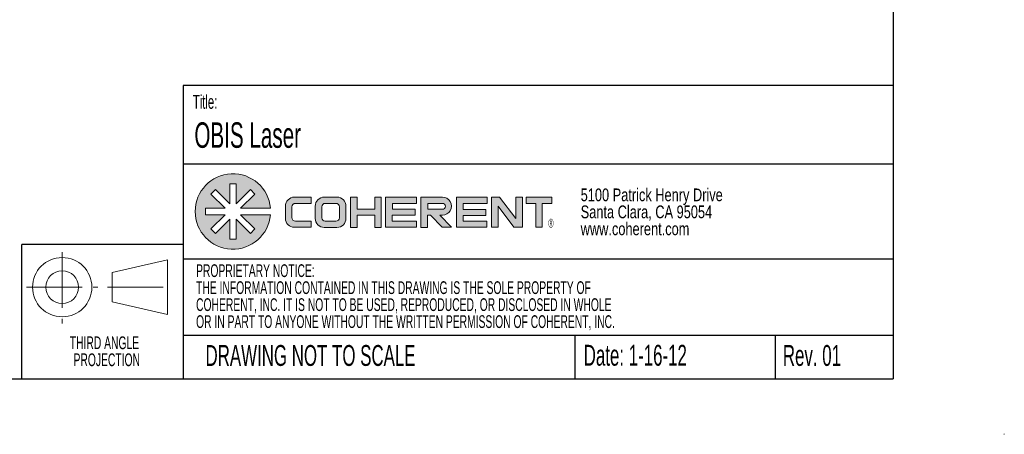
# Paper-space layout 'Sheet1' of a CAD drawing. Header units: millimetres. Extents: x 0 to 432, y 0 to 279.
# Tile 36 of 90: x 319 to 432, y 0 to 47. Entities that reach past the tile are written whole.
import ezdxf

# ---------------------------------------------------------------- set-up
doc = ezdxf.new("R2010")
doc.units = ezdxf.units.MM
doc.header["$LTSCALE"] = 0.5
doc.linetypes.add('CENTERX2', pattern=[20.319999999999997, 12.7, -2.54, 2.54, -2.54])
doc.styles.add('SLDTEXTSTYLE0', font='TXT', dxfattribs={"width": 0.605})
doc.styles.add('SLDTEXTSTYLE1', font='TXT', dxfattribs={"width": 0.75})

# ---------------------------------------------------------------- blocks, each defined once
blk = doc.blocks.new('COHERENT_LOGO')
at = {"linetype": 'Continuous'}
h = blk.add_hatch(color=7, dxfattribs=at)
edge = h.paths.add_edge_path(flags=0)
edge.add_line((1.747971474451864, 1.573529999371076), (2.895107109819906, 1.573529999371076))
edge.add_arc((1.450181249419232, 1.450181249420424), 1.450181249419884, 4.879329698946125, 355.1206703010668)
edge.add_line((2.895107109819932, 1.326832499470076), (1.747971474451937, 1.326832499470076))
edge.add_line((1.747971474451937, 1.326832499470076), (2.294941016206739, 0.7798629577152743))
edge.add_line((2.294941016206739, 0.7798629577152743), (2.120499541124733, 0.6054214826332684))
edge.add_line((2.120499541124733, 0.6054214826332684), (1.573529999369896, 1.158786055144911))
edge.add_line((1.573529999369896, 1.158786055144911), (1.573529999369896, 0.3833812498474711))
edge.add_line((1.573529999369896, 0.3833812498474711), (1.326832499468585, 0.3833812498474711))
edge.add_line((1.326832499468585, 0.3833812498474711), (1.326832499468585, 1.158786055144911))
edge.add_line((1.326832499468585, 1.158786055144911), (0.7798629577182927, 0.6054214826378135))
edge.add_line((0.7798629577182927, 0.6054214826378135), (0.6054214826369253, 0.7798629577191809))
edge.add_line((0.6054214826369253, 0.7798629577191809), (1.152391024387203, 1.32683249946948))
edge.add_line((1.152391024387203, 1.32683249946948), (0.3957126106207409, 1.32683249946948))
edge.add_line((0.3957126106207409, 1.32683249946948), (0.3957126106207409, 1.573529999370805))
edge.add_line((0.3957126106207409, 1.573529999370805), (1.152391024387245, 1.573529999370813))
edge.add_line((1.152391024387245, 1.573529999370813), (0.605421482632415, 2.120499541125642))
edge.add_line((0.605421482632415, 2.120499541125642), (0.7798629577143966, 2.294941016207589))
edge.add_line((0.7798629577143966, 2.294941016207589), (1.326832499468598, 1.747971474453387))
edge.add_line((1.326832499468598, 1.747971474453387), (1.326832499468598, 2.516981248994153))
edge.add_line((1.326832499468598, 2.516981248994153), (1.573529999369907, 2.516981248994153))
edge.add_line((1.573529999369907, 2.516981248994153), (1.573529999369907, 1.747971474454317))
edge.add_line((1.573529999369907, 1.747971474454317), (2.120499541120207, 2.294941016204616))
edge.add_line((2.120499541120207, 2.294941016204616), (2.294941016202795, 2.120499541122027))
edge.add_line((2.294941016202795, 2.120499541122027), (1.747971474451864, 1.573529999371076))
h = blk.add_hatch(color=7, dxfattribs=at)
edge = h.paths.add_edge_path(flags=0)
edge.add_arc((3.813829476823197, 1.187364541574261), 0.3467099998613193, 180, 270, ccw=False)
edge.add_line((3.467119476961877, 1.187364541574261), (3.467119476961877, 1.654089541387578))
edge.add_arc((3.813829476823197, 1.654089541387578), 0.3467099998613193, 89.9999999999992, 180, ccw=False)
edge.add_line((3.813829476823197, 2.000799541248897), (4.454890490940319, 2.000799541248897))
edge.add_line((4.454890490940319, 2.000799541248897), (4.454890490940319, 1.760769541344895))
edge.add_line((4.454890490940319, 1.760769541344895), (3.853834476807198, 1.760769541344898))
edge.add_arc((3.853834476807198, 1.627419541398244), 0.1333499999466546, 90, 180.000000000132)
edge.add_line((3.72048447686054, 1.627419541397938), (3.72048447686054, 1.214034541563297))
edge.add_arc((3.853834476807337, 1.214034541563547), 0.1333499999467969, 180.0000000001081, 270.0000000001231)
edge.add_line((3.853834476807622, 1.08068454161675), (4.455358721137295, 1.08068454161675))
edge.add_line((4.455358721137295, 1.08068454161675), (4.455358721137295, 0.8406545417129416))
edge.add_line((4.455358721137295, 0.8406545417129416), (3.813829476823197, 0.8406545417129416))
h = blk.add_hatch(color=7, dxfattribs=at)
edge = h.paths.add_edge_path(flags=0)
edge.add_arc((4.958953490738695, 1.18136659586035), 0.3467099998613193, 179.9999999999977, 270.0000000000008)
edge.add_line((4.958953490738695, 0.834656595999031), (5.450452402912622, 0.834656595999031))
edge.add_arc((5.450452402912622, 1.18136659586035), 0.3467099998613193, 270.0000000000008, 360.0000000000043)
edge.add_line((5.797162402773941, 1.181366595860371), (5.797162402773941, 1.654089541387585))
edge.add_arc((5.450452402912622, 1.654089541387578), 0.3467099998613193, 1.1375e-12, 90)
edge.add_line((5.450452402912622, 2.000799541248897), (4.958953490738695, 2.000799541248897))
edge.add_arc((4.958953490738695, 1.654089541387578), 0.3467099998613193, 90, 180)
edge.add_line((4.612243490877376, 1.654089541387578), (4.612243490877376, 1.181366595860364))
edge = h.paths.add_edge_path(flags=0)
edge.add_arc((4.998958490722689, 1.209304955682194), 0.1333499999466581, 180, 270, ccw=False)
edge.add_line((4.865608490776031, 1.209304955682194), (4.865608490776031, 1.627419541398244))
edge.add_arc((4.998958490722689, 1.627419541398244), 0.1333499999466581, 90.00000000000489, 180, ccw=False)
edge.add_line((4.998958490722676, 1.760769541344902), (5.410447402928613, 1.760769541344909))
edge.add_arc((5.410447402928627, 1.627419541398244), 0.133349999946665, -7.958078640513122e-13, 90.00000000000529, ccw=False)
edge.add_line((5.543797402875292, 1.627419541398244), (5.543797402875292, 1.209304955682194))
edge.add_arc((5.410447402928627, 1.209304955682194), 0.1333499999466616, 270, 360, ccw=False)
edge.add_line((5.410447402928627, 1.075954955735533), (4.998958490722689, 1.075954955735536))
for points in [[(6.901638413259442, 2.000799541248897), (7.155003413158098, 2.000799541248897), (7.155003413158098, 0.8346565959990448), (6.901638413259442, 0.8346565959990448), (6.901638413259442, 1.307379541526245), (6.223882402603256, 1.307379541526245), (6.223882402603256, 0.8346565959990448), (5.970517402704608, 0.8346565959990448), (5.970517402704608, 2.000799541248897), (6.223882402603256, 2.000799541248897), (6.223882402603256, 1.53407454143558), (6.901638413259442, 1.53407454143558)], [(7.572388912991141, 1.080684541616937), (8.506165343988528, 1.080684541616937), (8.506165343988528, 0.8406545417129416), (7.315023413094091, 0.8406545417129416), (7.315023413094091, 2.000799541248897), (8.51340192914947, 2.000799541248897), (8.51340192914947, 1.760769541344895), (7.579625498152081, 1.760769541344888), (7.579625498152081, 1.534074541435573), (8.45770043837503, 1.53407454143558), (8.45770043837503, 1.307379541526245), (7.572388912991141, 1.307379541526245)], [(10.03906933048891, 0.8406545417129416), (11.21709111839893, 0.8406545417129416), (11.21709111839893, 1.080684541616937), (10.30003368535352, 1.080684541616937), (10.30003368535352, 1.30078602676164), (11.16995746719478, 1.30078602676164), (11.16995746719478, 1.526536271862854), (10.30003368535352, 1.526536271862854), (10.30003368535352, 1.760769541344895), (11.22432770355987, 1.760769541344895), (11.22432770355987, 2.000799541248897), (10.03906933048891, 2.000799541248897)], [(12.25473465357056, 0.8406545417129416), (12.5776912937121, 0.8406545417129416), (12.5776912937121, 2.000799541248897), (12.32432629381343, 2.000799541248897), (12.32432629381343, 1.177880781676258), (11.70276855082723, 2.000799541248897), (11.39113251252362, 2.000799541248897), (11.39113251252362, 0.8406545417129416), (11.64449751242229, 0.8406545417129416), (11.64449751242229, 1.648585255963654)], [(13.34278613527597, 1.760769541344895), (13.7091206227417, 1.760769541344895), (13.70912062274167, 2.000799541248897), (12.72736764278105, 2.000799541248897), (12.72736764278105, 1.760769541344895), (13.09264583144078, 1.760769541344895), (13.09264583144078, 0.8406545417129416), (13.34278613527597, 0.8406545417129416)]]:
    blk.add_hatch(color=7, dxfattribs=at).paths.add_polyline_path(points, flags=0)
h = blk.add_hatch(color=7, dxfattribs=at)
edge = h.paths.add_edge_path(flags=0)
edge.add_arc((9.506253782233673, 1.654089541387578), 0.3467288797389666, -90.59792151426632, 90.59792151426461, ccw=False)
edge.add_line((9.502635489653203, 1.307379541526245), (9.409064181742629, 1.307379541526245))
edge.add_line((9.409064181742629, 1.307379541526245), (9.858329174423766, 0.8406545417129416))
edge.add_line((9.858329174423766, 0.8406545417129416), (9.495398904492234, 0.8406545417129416))
edge.add_line((9.495398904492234, 0.8406545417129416), (9.046133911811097, 1.307379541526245))
edge.add_line((9.046133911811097, 1.307379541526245), (8.935221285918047, 1.307379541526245))
edge.add_line((8.935221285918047, 1.307379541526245), (8.935221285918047, 0.8348556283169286))
edge.add_line((8.935221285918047, 0.8348556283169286), (8.677855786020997, 0.8348556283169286))
edge.add_line((8.677855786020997, 0.8348556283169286), (8.677855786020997, 2.000799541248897))
edge.add_line((8.677855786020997, 2.000799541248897), (9.502635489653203, 2.000799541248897))
edge = h.paths.add_edge_path(flags=0)
edge.add_arc((9.502635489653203, 1.647422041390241), 0.1133474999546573, 270.0000000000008, 450.0000000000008)
edge.add_line((9.502635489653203, 1.760769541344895), (8.942457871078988, 1.760769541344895))
edge.add_line((8.942457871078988, 1.760769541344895), (8.942457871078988, 1.53407454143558))
edge.add_line((8.942457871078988, 1.53407454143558), (9.502635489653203, 1.53407454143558))
at = {"color": 7, "linetype": 'Continuous', "lineweight": 0}
for p, q in [((0.6054214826, 2.1204995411), (0.7798629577, 2.2949410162)), ((0.7798629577, 2.2949410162), (1.3268324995, 1.7479714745)), ((1.3268324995, 2.516981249), (1.5735299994, 2.516981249)), ((1.3268324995, 2.516981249), (1.3268324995, 1.7479714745)), ((1.5735299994, 2.516981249), (1.5735299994, 1.7479714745)), ((2.1204995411, 2.2949410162), (1.5735299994, 1.7479714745)), ((2.1204995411, 2.2949410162), (2.2949410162, 2.1204995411)), ((0.6054214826, 2.1204995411), (1.1523910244, 1.5735299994)), ((2.2949410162, 2.1204995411), (1.7479714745, 1.5735299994)), ((3.8138294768, 2.0007995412), (4.4548904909, 2.0007995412)), ((4.4548904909, 2.0007995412), (4.4548904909, 1.7607695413)), ((4.9589534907, 2.0007995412), (5.4504524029, 2.0007995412)), ((5.9705174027, 2.0007995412), (5.9705174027, 0.834656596)), ((6.2238824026, 2.0007995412), (5.9705174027, 2.0007995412)), ((6.2238824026, 2.0007995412), (6.2238824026, 1.5340745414)), ((6.9016384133, 2.0007995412), (6.9016384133, 1.5340745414)), ((6.9016384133, 2.0007995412), (7.1550034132, 2.0007995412)), ((7.1550034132, 2.0007995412), (7.1550034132, 0.834656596)), ((7.3150234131, 2.0007995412), (7.3150234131, 0.8406545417)), ((7.3150234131, 2.0007995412), (8.5134019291, 2.0007995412)), ((8.5134019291, 2.0007995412), (8.5134019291, 1.7607695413)), ((8.677855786, 0.8348556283), (8.677855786, 2.0007995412)), ((8.677855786, 2.0007995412), (9.5026354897, 2.0007995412)), ((10.0390693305, 2.0007995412), (10.0390693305, 0.8406545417)), ((10.0390693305, 2.0007995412), (11.2243277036, 2.0007995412)), ((11.2243277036, 2.0007995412), (11.2243277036, 1.7607695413)), ((11.3911325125, 0.8406545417), (11.3911325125, 2.0007995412)), ((11.3911325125, 2.0007995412), (11.7027685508, 2.0007995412)), ((12.3243262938, 1.1778807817), (11.7027685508, 2.0007995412)), ((12.3243262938, 2.0007995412), (12.3243262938, 1.1778807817)), ((12.3243262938, 2.0007995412), (12.5776912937, 2.0007995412)), ((12.5776912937, 0.8406545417), (12.5776912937, 2.0007995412)), ((12.7273676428, 1.7607695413), (12.7273676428, 2.0007995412)), ((12.7273676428, 2.0007995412), (13.7091206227, 2.0007995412)), ((13.7091206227, 1.7607695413), (13.7091206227, 2.0007995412)), ((0.3957126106, 1.5735299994), (1.1523910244, 1.5735299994)), ((0.3957126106, 1.5735299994), (0.3957126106, 1.3268324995)), ((1.7479714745, 1.5735299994), (2.8951071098, 1.5735299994)), ((3.467119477, 1.1873645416), (3.467119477, 1.6540895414)), ((3.7204844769, 1.6274195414), (3.7204844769, 1.2140345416)), ((3.8538344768, 1.7607695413), (4.4548904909, 1.7607695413)), ((4.6122434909, 1.6540895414), (4.6122434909, 1.1813665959)), ((4.8656084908, 1.6274195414), (4.8656084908, 1.2093049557)), ((4.9989584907, 1.7607695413), (5.4104474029, 1.7607695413)), ((5.5437974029, 1.6274195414), (5.5437974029, 1.2093049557)), ((5.7971624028, 1.6540895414), (5.7971624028, 1.1813665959)), ((6.2238824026, 1.5340745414), (6.9016384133, 1.5340745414)), ((7.5796254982, 1.7607695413), (7.5796254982, 1.5340745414)), ((7.5796254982, 1.7607695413), (8.5134019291, 1.7607695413)), ((7.5796254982, 1.5340745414), (8.4577004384, 1.5340745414)), ((8.4577004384, 1.5340745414), (8.4577004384, 1.3073795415)), ((8.9424578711, 1.7607695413), (8.9424578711, 1.5340745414)), ((8.9424578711, 1.7607695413), (9.5026354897, 1.7607695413)), ((8.9424578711, 1.5340745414), (9.5026354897, 1.5340745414)), ((10.3000336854, 1.7607695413), (10.3000336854, 1.5265362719)), ((10.3000336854, 1.7607695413), (11.2243277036, 1.7607695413)), ((10.3000336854, 1.5265362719), (11.1699574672, 1.5265362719)), ((11.1699574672, 1.3007860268), (11.1699574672, 1.5265362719)), ((11.6444975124, 0.8406545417), (11.6444975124, 1.648585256)), ((11.6444975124, 1.648585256), (12.2547346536, 0.8406545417)), ((12.7273676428, 1.7607695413), (13.0926458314, 1.7607695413)), ((13.0926458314, 1.7607695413), (13.0926458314, 0.8406545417)), ((13.3427861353, 0.8406545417), (13.3427861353, 1.7607695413)), ((13.3427861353, 1.7607695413), (13.7091206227, 1.7607695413)), ((0.3957126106, 1.3268324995), (1.1523910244, 1.3268324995)), ((0.6054214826, 0.7798629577), (1.1523910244, 1.3268324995)), ((1.3268324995, 1.1587860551), (0.7798629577, 0.6054214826)), ((1.3268324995, 0.3833812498), (1.3268324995, 1.1587860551)), ((1.5735299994, 0.3833812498), (1.5735299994, 1.1587860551)), ((1.5735299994, 1.1587860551), (2.1204995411, 0.6054214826)), ((1.7479714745, 1.3268324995), (2.2949410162, 0.7798629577)), ((1.7479714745, 1.3268324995), (2.8951071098, 1.3268324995)), ((6.2238824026, 0.834656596), (6.2238824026, 1.3073795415)), ((6.2238824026, 1.3073795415), (6.9016384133, 1.3073795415)), ((6.9016384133, 0.834656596), (6.9016384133, 1.3073795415)), ((7.572388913, 1.0806845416), (7.572388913, 1.3073795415)), ((7.572388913, 1.3073795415), (8.4577004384, 1.3073795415)), ((8.9352212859, 0.8348556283), (8.9352212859, 1.3073795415)), ((9.0461339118, 1.3073795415), (8.9352212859, 1.3073795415)), ((9.0461339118, 1.3073795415), (9.4953989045, 0.8406545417)), ((9.8583291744, 0.8406545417), (9.4090641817, 1.3073795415)), ((9.4090641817, 1.3073795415), (9.5026354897, 1.3073795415)), ((10.3000336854, 1.0806845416), (10.3000336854, 1.3007860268)), ((10.3000336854, 1.3007860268), (11.1699574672, 1.3007860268)), ((0.6054214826, 0.7798629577), (0.7798629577, 0.6054214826)), ((2.1204995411, 0.6054214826), (2.2949410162, 0.7798629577)), ((3.8138294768, 0.8406545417), (4.4553587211, 0.8406545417)), ((3.8538344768, 1.0806845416), (4.4553587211, 1.0806845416)), ((4.4553587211, 1.0806845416), (4.4553587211, 0.8406545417)), ((4.9589534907, 0.834656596), (5.4504524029, 0.834656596)), ((4.9989584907, 1.0759549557), (5.4104474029, 1.0759549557)), ((5.9705174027, 0.834656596), (6.2238824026, 0.834656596)), ((6.9016384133, 0.834656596), (7.1550034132, 0.834656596)), ((7.3150234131, 0.8406545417), (8.506165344, 0.8406545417)), ((7.572388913, 1.0806845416), (8.506165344, 1.0806845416)), ((8.506165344, 0.8406545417), (8.506165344, 1.0806845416)), ((8.677855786, 0.8348556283), (8.9352212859, 0.8348556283)), ((9.4953989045, 0.8406545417), (9.8583291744, 0.8406545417)), ((10.0390693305, 0.8406545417), (11.2170911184, 0.8406545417)), ((10.3000336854, 1.0806845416), (11.2170911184, 1.0806845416)), ((11.2170911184, 0.8406545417), (11.2170911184, 1.0806845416)), ((11.3911325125, 0.8406545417), (11.6444975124, 0.8406545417)), ((12.2547346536, 0.8406545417), (12.5776912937, 0.8406545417)), ((13.0926458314, 0.8406545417), (13.3427861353, 0.8406545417)), ((1.3268324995, 0.3833812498), (1.5735299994, 0.3833812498))]:
    blk.add_line(p, q, dxfattribs=at)
for centre, radius, start, end in [((1.4501812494, 1.4501812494), 1.450181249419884, 4.8793296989, 355.1206703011), ((3.8138294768, 1.6540895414), 0.3467099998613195, 90, 180), ((4.9589534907, 1.6540895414), 0.3467099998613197, 90, 180), ((5.4504524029, 1.6540895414), 0.3467099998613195, 0, 90), ((9.5062537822, 1.6540895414), 0.3467288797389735, 269.4020784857, 90.5979215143), ((3.8538344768, 1.6274195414), 0.1333499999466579, 90, 180.0000000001), ((4.9989584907, 1.6274195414), 0.1333499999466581, 90, 180), ((5.4104474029, 1.6274195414), 0.133349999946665, 0, 90), ((9.5026354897, 1.6474220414), 0.1133474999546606, 270, 90), ((3.8138294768, 1.1873645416), 0.3467099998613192, 180, 270), ((3.8538344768, 1.2140345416), 0.1333499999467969, 180.0000000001, 270.0000000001), ((4.9589534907, 1.1813665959), 0.3467099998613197, 180, 270), ((4.9989584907, 1.2093049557), 0.1333499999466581, 180, 270), ((5.4104474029, 1.2093049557), 0.133349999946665, 270, 0), ((5.4504524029, 1.1813665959), 0.3467099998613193, 270, 0)]:
    blk.add_arc(centre, radius, start, end, dxfattribs=at)
at = {"color": 7, "linetype": 'Continuous', "lineweight": 0, "insert": (13.5717242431, 1.165831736), "char_height": 0.3337226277, "attachment_point": 1, "style": 'SLDTEXTSTYLE0'}
blk.add_mtext('®', dxfattribs=at)
blk = doc.blocks.new('SW_NOTE_0')
at = {"color": 0, "linetype": 'Continuous', "lineweight": 0, "char_height": 1.4552083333, "attachment_point": 2, "style": 'SLDTEXTSTYLE0'}
for s, insert in [('THIRD ANGLE', (6.5711751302, 1.8758621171)), ('PROJECTION', (6.8357735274, -0.0644156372))]:
    blk.add_mtext(s, dxfattribs=dict(at, insert=insert))
blk = doc.blocks.new('3rd Proj')
at = {"color": 7, "linetype": 'CENTERX2', "lineweight": 15}
for p, q in [((324.3405585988, 20.7168727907), (324.3405585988, 12.5745040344)), ((320.2693742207, 16.7177249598), (328.411742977, 16.7177249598)), ((329.529781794, 16.7177249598), (336.9828290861, 16.7177249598))]:
    blk.add_line(p, q, dxfattribs=at)
at = {"color": 7, "linetype": 'Continuous', "lineweight": 15}
for p, q in [((336.3555486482, 19.857903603), (330.0461924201, 18.3800983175)), ((336.3555486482, 13.5775463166), (336.3555486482, 19.857903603)), ((330.0461924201, 18.3800983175), (330.0461924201, 15.0553516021)), ((330.0461924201, 15.0553516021), (336.3555486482, 13.5775463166))]:
    blk.add_line(p, q, dxfattribs=at)
for radius in [3.384741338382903, 1.868807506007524]:
    blk.add_circle((324.3405585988, 16.7177249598), radius, dxfattribs=at)
at = {"color": 7, "linetype": 'Continuous', "lineweight": 0}
blk.add_blockref('SW_NOTE_0', (322.5921305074, 9.2181625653), dxfattribs=at)
blk = doc.blocks.new('SW_NOTE_2')
at = {"color": 0, "linetype": 'Continuous', "lineweight": 0, "char_height": 1.4552083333, "attachment_point": 1, "style": 'SLDTEXTSTYLE0'}
for s, insert in [('PROPRIETARY NOTICE:', (0, 1.8758621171)), ('THE INFORMATION CONTAINED IN THIS DRAWING IS THE SOLE PROPERTY OF', (0, -0.0644156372)), ('COHERENT, INC. IT IS NOT TO BE USED, REPRODUCED, OR DISCLOSED IN WHOLE', (0, -2.0046933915)), ('OR IN PART TO ANYONE WITHOUT THE WRITTEN PERMISSION OF COHERENT, INC.', (0, -3.9449711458))]:
    blk.add_mtext(s, dxfattribs=dict(at, insert=insert))
blk = doc.blocks.new('SW_NOTE_3')
at = {"color": 0, "linetype": 'Continuous', "lineweight": 0, "char_height": 1.4552083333, "attachment_point": 1, "style": 'SLDTEXTSTYLE1'}
for s, insert in [('5100 Patrick Henry Drive', (0, 1.8758621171)), ('Santa Clara, CA 95054', (0, -0.0644156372)), ('www.coherent.com', (0, -2.0046933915))]:
    blk.add_mtext(s, dxfattribs=dict(at, insert=insert))

psp = doc.layouts.new('Sheet1')

# ---------------------------------------------------------------- linework, layer by layer
at = {"color": 7, "linetype": 'Continuous', "lineweight": 30}
for p, q in [((419.1, 273.05), (419.1, 6.35)), ((419.1, 39.8192922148), (338.0438275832, 39.8192922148)), ((338.0438275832, 39.8192922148), (338.0438275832, 6.3488995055)), ((338.0438275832, 30.8914454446), (419.1, 30.8914454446)), ((338.0438275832, 21.6909114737), (319.6511430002, 21.6909114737)), ((319.6511430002, 6.3488995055), (319.6511430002, 21.6909114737)), ((338.0438275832, 20.0348996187), (419.1, 20.0348996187)), ((338.0438275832, 11.3109375), (419.1, 11.3109375)), ((382.7682877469, 11.3109375), (382.7682877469, 6.35)), ((405.6504412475, 11.3109375), (405.6504412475, 6.35)), ((12.7, 6.35), (419.1, 6.35))]:
    psp.add_line(p, q, dxfattribs=at)
at = {"color": 7, "linetype": 'Continuous', "lineweight": 15}
for p, q in [((419.1, 6.35), (419.1, 11.3109375)), ((405.6504412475, 6.35), (419.1, 6.35)), ((431.7365, 0), (431.8, 0)), ((431.8, 0), (431.8, 0.0635))]:
    psp.add_line(p, q, dxfattribs=at)

# ---------------------------------------------------------------- block references
at = {"color": 7, "linetype": 'Continuous', "xscale": 2.97, "yscale": 2.97, "zscale": 2.97}
psp.add_blockref('COHERENT_LOGO', (339.4266780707, 21.1438502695), dxfattribs=at)
at = {"color": 7, "linetype": 'Continuous', "lineweight": 0}
for name, p in [('SW_NOTE_3', (383.4379169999, 26.1979179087)), ('SW_NOTE_2', (339.5312816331, 17.5419364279))]:
    psp.add_blockref(name, p, dxfattribs=at)
at = {"color": 7, "linetype": 'Continuous'}
psp.add_blockref('3rd Proj', (-0.0933260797, 0.0874717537), dxfattribs=at)

# ---------------------------------------------------------------- texts
at = {"color": 7, "linetype": 'Continuous', "lineweight": 0, "attachment_point": 1, "style": 'SLDTEXTSTYLE0'}
for s, insert, char_height in [('Title:', (339.1686297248, 38.7607067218), 1.5875), ('OBIS Laser', (339.3381382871, 35.6290282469), 2.9104166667), ('DRAWING NOT TO SCALE', (340.6059866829, 10.1951440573), 2.38125), ('Date: 1-16-12', (383.7820276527, 10.220473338), 2.38125), ('Rev. 01', (406.518853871, 10.1951440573), 2.38125)]:
    psp.add_mtext(s, dxfattribs=dict(at, insert=insert, char_height=char_height))

doc.saveas('drawing.dxf')
